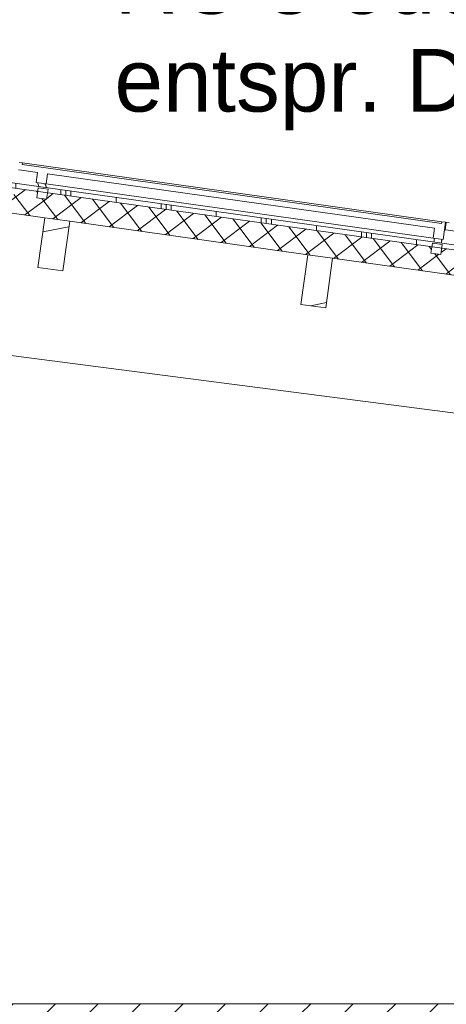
# Model space of a CAD drawing. Header units: metres. Extents: x -69 to 133, y -8 to 26.
# Tile 55 of 103: x -31.86 to -30.16, y 3.35 to 7.28. Entities that reach past the tile are written whole.
import ezdxf

# ---------------------------------------------------------------- set-up
doc = ezdxf.new("R2010")
doc.units = ezdxf.units.M
doc.header["$MEASUREMENT"] = 0
for name, color, linetype in [('20 Decke', 7, 'Continuous'), ('20 Träger', 7, 'Continuous'), ('30 Dachaufbau', 7, 'Continuous'), ('30 Dachkonstruktion massiv', 7, 'Continuous'), ('70 PV-Anlage', 7, 'Continuous'), ('90 Allgemein Beschriftung', 7, 'Continuous'), ('94 Genehmigungsplanung Bemaßung', 7, 'Continuous')]:
    doc.layers.add(name, color=color, linetype=linetype)
doc.styles.add('ERSTELLTER_STIL_2', font='arial.ttf')
doc.dimstyles.new('ERSTELLTER_STIL__2', dxfattribs={"dimtxt": 0.25, "dimasz": 0.19, "dimexe": 0.18, "dimexo": 0.1, "dimgap": 0, "dimtad": 1, "dimtih": 1, "dimtoh": 1, "dimzin": 0, "dimdsep": 46, "dimtxsty": 'ERSTELLTER_STIL_2', "dimblk": 'ARROWHEAD_6', "dimblk1": 'ARROWHEAD_6', "dimblk2": 'ARROWHEAD_6', "dimcen": 0.09, "dimclrd": 7, "dimclre": 7, "dimclrt": 7, "dimazin": 0, "dimtfac": 1, "dimtdec": 4, "dimtmove": 0, "dimatfit": 3, "dimfxl": 1, "dimtolj": 1, "dimtzin": 0, "dimarcsym": 0})

# ---------------------------------------------------------------- blocks, each defined once
blk = doc.blocks.new('*X4', base_point=(-33357.279, 0))
at = {"layer": '30 Dachkonstruktion massiv', "color": 98, "linetype": 'Continuous', "lineweight": 13, "true_color": 0x000100}
for p, q in [((-30.664, 6.1416), (-30.7005, 6.1338)), ((-30.6389, 6.147), (-30.664, 6.1416))]:
    blk.add_line(p, q, dxfattribs=at)
blk = doc.blocks.new('*X5', base_point=(-33357.279, 0))
at = {"layer": '30 Dachkonstruktion massiv', "color": 98, "linetype": 'Continuous', "lineweight": 13, "true_color": 0x000100}
blk.add_line((-31.6669, 6.4484), (-31.7706, 6.4294), dxfattribs=at)
blk = doc.blocks.new('*D32', base_point=(-33357.279, 0))
at = {"layer": '94 Genehmigungsplanung Bemaßung', "color": 7, "linetype": 'Continuous', "lineweight": 13}
for p, q in [((-36.0897, 8.4287), (-36.0897, 8.8037)), ((-28.1797, 8.4287), (-28.1797, 8.8037)), ((-35.9897, 8.7162), (-36.1897, 8.5162)), ((-28.2797, 8.5162), (-28.0797, 8.7162)), ((-36.0897, 8.6162), (-28.1797, 8.6162)), ((-28.1797, 8.6162), (-28.0297, 8.6162))]:
    blk.add_line(p, q, dxfattribs=at)
at = {"layer": '94 Genehmigungsplanung Bemaßung', "color": 7, "lineweight": 13, "insert": (-32.4683, 8.6662), "char_height": 0.25, "attachment_point": 7, "style": 'ERSTELLTER_STIL_2'}
blk.add_mtext('\\A1;{\\pql;\\fArial|b0|i0|c0|p0;\\W1.000000;7,91}', dxfattribs=at)
blk = doc.blocks.new('ARROWHEAD_6')
at = {"color": 0, "linetype": 'Continuous', "lineweight": 0}
for p, q in [((-0.5, -0.5), (0.5, 0.5)), ((0, 0), (-1, 0))]:
    blk.add_line(p, q, dxfattribs=at)
blk = doc.blocks.new('*D33', base_point=(-33357.279, 0))
at = {"layer": '94 Genehmigungsplanung Bemaßung', "color": 7, "linetype": 'Continuous', "lineweight": 13}
for p, q in [((-43.9997, 8.8745), (-43.9997, 9.2495)), ((-28.1797, 8.8745), (-28.1797, 9.2495)), ((-43.8997, 9.162), (-44.0997, 8.962)), ((-28.2797, 8.962), (-28.0797, 9.162)), ((-44.1497, 9.062), (-43.9997, 9.062)), ((-43.9997, 9.062), (-28.1797, 9.062)), ((-28.1797, 9.062), (-28.0297, 9.062))]:
    blk.add_line(p, q, dxfattribs=at)
at = {"layer": '94 Genehmigungsplanung Bemaßung', "color": 7, "lineweight": 13, "insert": (-36.5187, 9.112), "char_height": 0.25, "attachment_point": 7, "style": 'ERSTELLTER_STIL_2'}
blk.add_mtext('\\A1;{\\pql;\\fArial|b0|i0|c0|p0;\\W1.000000;15,82}', dxfattribs=at)

msp = doc.modelspace()

# ---------------------------------------------------------------- hatches: boundary and pattern name
at = {"layer": '20 Decke', "linetype": 'Continuous', "lineweight": 0, "true_color": 0x000000}
h = msp.add_hatch(dxfattribs=at)
h.set_pattern_fill('Beton__Stahlbeton_0002', color=18, style=0, pattern_type=2)
h.set_pattern_definition([(45, (-33357.27905, 0), (-0.1697056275, 0.1697056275), []), (45, (-33357.3639, 0.08485), (-0.1697056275, 0.1697056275), [0.18, -0.06])])
h.paths.add_polyline_path([(-43.8397, 3.35), (-43.8397, 3.1), (-28.4722, 3.1), (-28.4722, 3.35)])
at = {"layer": '30 Dachaufbau', "linetype": 'Continuous', "lineweight": 13, "true_color": 0x000100}
h = msp.add_hatch(dxfattribs=at)
h.set_pattern_fill('Metall__Zinkblech_0002', color=98, style=0, pattern_type=2)
h.set_pattern_definition([(90, (-33357.25905, 0), (-0.4, 0), []), (90, (-33357.27905, 0), (-0.4, 0), []), (90, (-33357.29905, 0), (-0.4, 0), []), (90, (-33357.07905, 1), (-0.2, 0), [])])
h.paths.add_polyline_path([(-36.0897, 7.1941), (-33.4952, 6.8295), (-33.4931, 6.8442), (-33.4535, 6.8386), (-33.4556, 6.8239), (-31.9212, 6.6083), (-31.9192, 6.623), (-31.8796, 6.6174), (-31.8816, 6.6027), (-31.7919, 6.5901), (-31.7899, 6.6048), (-31.7502, 6.5992), (-31.7523, 6.5846), (-30.218, 6.3689), (-30.2159, 6.3836), (-30.1763, 6.378), (-30.1784, 6.3633), (-30.0887, 6.3507), (-30.0866, 6.3654), (-30.047, 6.3598), (-30.049, 6.3452), (-28.5147, 6.1295), (-28.5126, 6.1442), (-28.473, 6.1386), (-28.4751, 6.124), (-27.6176, 6.0035), (-27.6148, 6.0233), (-36.0897, 7.2143)])
at = {"layer": '30 Dachaufbau', "linetype": 'Continuous', "lineweight": 18}
h = msp.add_hatch(dxfattribs=at)
h.set_pattern_fill('Dämmung__hart_1_0002', color=8, style=0, pattern_type=2)
h.set_pattern_definition([(37, (-33357.27905, 0), (-0.04814520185, 0.0638908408), []), (127, (-33357.27905, 0), (0.0638908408, 0.04814520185), [])])
h.paths.add_polyline_path([(-36.0897, 7.0931), (-27.6315, 5.9044), (-27.6176, 6.0035), (-28.4751, 6.124), (-28.4786, 6.099), (-28.5182, 6.1046), (-28.5147, 6.1295), (-30.049, 6.3452), (-30.0525, 6.3202), (-30.0922, 6.3258), (-30.0887, 6.3507), (-30.1784, 6.3633), (-30.1819, 6.3384), (-30.2215, 6.344), (-30.218, 6.3689), (-31.7523, 6.5846), (-31.7558, 6.5596), (-31.7954, 6.5652), (-31.7919, 6.5901), (-31.8816, 6.6027), (-31.8851, 6.5778), (-31.9247, 6.5833), (-31.9212, 6.6083), (-33.4556, 6.8239), (-33.4591, 6.799), (-33.4987, 6.8046), (-33.4952, 6.8295), (-36.0897, 7.1941)])

# ---------------------------------------------------------------- linework, layer by layer
at = {"layer": '20 Decke', "color": 7, "linetype": 'Continuous', "lineweight": 13}
msp.add_line((-28.4722, 3.35), (-34.7102, 3.35), dxfattribs=at)
at = {"layer": '20 Träger', "color": 7, "linetype": 'Continuous', "lineweight": 18}
msp.add_line((-34.7102, 6.2989), (-28.8397, 5.5396), dxfattribs=at)
at = {"layer": '30 Dachaufbau', "color": 7, "linetype": 'Continuous', "lineweight": 13}
for p, q in [((-36.0897, 7.2143), (-27.6148, 6.0233)), ((-36.0897, 7.1941), (-27.6176, 6.0035)), ((-32.7134, 6.6186), (-31.7628, 6.485)), ((-31.7628, 6.485), (-31.6637, 6.4711)), ((-31.6637, 6.4711), (-30.7131, 6.3375)), ((-30.7131, 6.3375), (-30.614, 6.3236)), ((-30.614, 6.3236), (-29.6634, 6.19))]:
    msp.add_line(p, q, dxfattribs=at)
at = {"layer": '30 Dachkonstruktion massiv', "color": 7, "linetype": 'Continuous', "lineweight": 13}
for p, q in [((-31.7628, 6.485), (-31.7906, 6.287)), ((-31.6637, 6.4711), (-31.6916, 6.2731)), ((-30.7131, 6.3375), (-30.7409, 6.1395)), ((-30.614, 6.3236), (-30.6419, 6.1255)), ((-31.7906, 6.287), (-31.6916, 6.2731)), ((-30.7409, 6.1395), (-30.6419, 6.1255))]:
    msp.add_line(p, q, dxfattribs=at)
at = {"layer": '70 PV-Anlage', "color": 7, "linetype": 'Continuous', "lineweight": 13}
for p, q in [((-31.8636, 6.706), (-31.8522, 6.7044)), ((-31.8635, 6.706), (-31.8634, 6.706)), ((-31.8634, 6.706), (-31.852, 6.7044)), ((-31.8634, 6.706), (-31.8633, 6.706)), ((-31.8633, 6.706), (-31.8519, 6.7044)), ((-31.8633, 6.706), (-31.8632, 6.706)), ((-31.8632, 6.706), (-31.8518, 6.7044)), ((-31.8632, 6.706), (-31.8631, 6.706)), ((-31.8631, 6.706), (-31.8517, 6.7044)), ((-31.8631, 6.706), (-31.863, 6.706)), ((-31.863, 6.706), (-31.8516, 6.7044)), ((-31.8532, 6.697), (-31.8521, 6.7044)), ((-31.8522, 6.7044), (-31.8532, 6.697)), ((-30.1796, 6.4619), (-31.8532, 6.6971)), ((-31.8532, 6.697), (-31.8532, 6.697)), ((-31.8532, 6.697), (-30.1797, 6.4618)), ((-31.8521, 6.7044), (-31.8522, 6.7044)), ((-30.1786, 6.4692), (-31.8521, 6.7044)), ((-31.852, 6.7044), (-31.8521, 6.7044)), ((-30.1785, 6.4692), (-31.852, 6.7044)), ((-31.8519, 6.7044), (-31.852, 6.7044)), ((-30.1783, 6.4692), (-31.8519, 6.7044)), ((-31.8518, 6.7044), (-31.8519, 6.7044)), ((-30.1782, 6.4692), (-31.8518, 6.7044)), ((-31.8517, 6.7044), (-31.8518, 6.7044)), ((-30.1781, 6.4692), (-31.8517, 6.7044)), ((-31.8516, 6.7044), (-31.8517, 6.7044)), ((-30.178, 6.4692), (-31.8516, 6.7044)), ((-31.7137, 6.6775), (-31.7137, 6.6775)), ((-31.792, 6.6657), (-31.7975, 6.6261)), ((-31.7579, 6.6205), (-31.7523, 6.6601)), ((-31.7524, 6.6601), (-31.7579, 6.6205)), ((-31.7524, 6.6601), (-30.2075, 6.443)), ((-31.5742, 6.6579), (-31.5743, 6.6579)), ((-31.4348, 6.6383), (-31.4348, 6.6383)), ((-31.7975, 6.6261), (-31.7579, 6.6205)), ((-31.7899, 6.6048), (-31.7954, 6.5652)), ((-31.7871, 6.6096), (-31.7928, 6.6254)), ((-31.7899, 6.6048), (-31.7502, 6.5992)), ((-31.7626, 6.6212), (-31.7569, 6.6054)), ((-31.7625, 6.6211), (-31.7568, 6.6054)), ((-31.7624, 6.6211), (-31.7567, 6.6054)), ((-31.7623, 6.6211), (-31.7566, 6.6053)), ((-31.7621, 6.6211), (-31.7564, 6.6053)), ((-31.762, 6.6211), (-31.7563, 6.6053)), ((-30.2131, 6.4034), (-31.7579, 6.6205)), ((-31.7579, 6.6205), (-31.7579, 6.6205)), ((-31.7569, 6.6054), (-31.7569, 6.6054)), ((-31.7569, 6.6054), (-31.7569, 6.6054)), ((-31.7569, 6.6054), (-31.7569, 6.6054)), ((-31.7568, 6.6054), (-31.7568, 6.6054)), ((-31.7568, 6.6054), (-31.7568, 6.6054)), ((-31.7568, 6.6054), (-31.7568, 6.6054)), ((-31.7567, 6.6054), (-31.7567, 6.6054)), ((-31.7567, 6.6054), (-31.7567, 6.6054)), ((-31.7567, 6.6054), (-31.7567, 6.6054)), ((-31.7566, 6.6053), (-31.7566, 6.6053)), ((-31.7566, 6.6053), (-31.7566, 6.6053)), ((-31.7566, 6.6053), (-31.7566, 6.6053)), ((-31.7564, 6.6053), (-31.7564, 6.6053)), ((-31.7564, 6.6053), (-31.7564, 6.6053)), ((-31.7564, 6.6053), (-31.7564, 6.6053)), ((-31.7563, 6.6053), (-31.7563, 6.6053)), ((-31.7502, 6.5992), (-31.7558, 6.5596)), ((-31.2953, 6.6187), (-31.2953, 6.6187)), ((-31.1558, 6.5991), (-31.1559, 6.5991)), ((-31.7954, 6.5652), (-31.7558, 6.5596)), ((-31.0164, 6.5795), (-31.0164, 6.5795)), ((-30.8769, 6.5599), (-30.877, 6.5599)), ((-30.7374, 6.5403), (-30.7375, 6.5403)), ((-30.598, 6.5207), (-30.598, 6.5207)), ((-30.4585, 6.5011), (-30.4586, 6.5011)), ((-30.3191, 6.4815), (-30.3191, 6.4815)), ((-30.2075, 6.443), (-30.2131, 6.4034)), ((-30.1786, 6.4692), (-30.1797, 6.4618)), ((-30.1786, 6.4692), (-30.1786, 6.4692)), ((-30.1786, 6.4692), (-30.1785, 6.4692)), ((-30.1786, 6.4692), (-30.1638, 6.4671)), ((-30.1785, 6.4692), (-30.1636, 6.4671)), ((-30.1785, 6.4692), (-30.1783, 6.4692)), ((-30.1783, 6.4692), (-30.1635, 6.4671)), ((-30.1783, 6.4692), (-30.1782, 6.4692)), ((-30.1782, 6.4692), (-30.1634, 6.4671)), ((-30.1782, 6.4692), (-30.1781, 6.4692)), ((-30.1781, 6.4692), (-30.1633, 6.4671)), ((-30.1781, 6.4692), (-30.178, 6.4692)), ((-30.178, 6.4692), (-30.1632, 6.4671)), ((-30.1679, 6.4374), (-30.1637, 6.4671)), ((-30.1678, 6.4374), (-30.1636, 6.4671)), ((-30.1677, 6.4374), (-30.1635, 6.4671)), ((-30.1676, 6.4374), (-30.1634, 6.4671)), ((-30.1674, 6.4374), (-30.1633, 6.4671)), ((-30.1673, 6.4374), (-30.1632, 6.4671)), ((-30.1603, 6.4667), (-30.1645, 6.4369)), ((-30.1637, 6.4671), (-30.1638, 6.4671)), ((-30.1636, 6.4671), (-30.1637, 6.4671)), ((-30.1635, 6.4671), (-30.1636, 6.4671)), ((-30.1634, 6.4671), (-30.1635, 6.4671)), ((-30.1633, 6.4671), (-30.1634, 6.4671)), ((-30.1632, 6.4671), (-30.1633, 6.4671)), ((-30.1603, 6.4667), (-30.1602, 6.4667)), ((-30.1603, 6.4667), (-30.1489, 6.4651)), ((-30.2131, 6.4034), (-30.1735, 6.3978)), ((-30.2102, 6.388), (-30.2081, 6.4027)), ((-30.1734, 6.3978), (-30.1679, 6.4374)), ((-30.1733, 6.3978), (-30.1678, 6.4374)), ((-30.1732, 6.3978), (-30.1677, 6.4374)), ((-30.1731, 6.3978), (-30.1676, 6.4374)), ((-30.173, 6.3978), (-30.1674, 6.4374)), ((-30.1729, 6.3978), (-30.1673, 6.4374)), ((-30.1679, 6.4374), (-30.1679, 6.4374)), ((-30.1678, 6.4374), (-30.1679, 6.4374)), ((-30.1677, 6.4374), (-30.1678, 6.4374)), ((-30.1676, 6.4374), (-30.1677, 6.4374)), ((-30.1674, 6.4374), (-30.1676, 6.4374)), ((-30.1673, 6.4374), (-30.1674, 6.4374)), ((-30.2159, 6.3836), (-30.2215, 6.344)), ((-30.2159, 6.3836), (-30.1763, 6.378)), ((-30.1763, 6.378), (-30.1819, 6.3384)), ((-30.1784, 6.3985), (-30.1805, 6.3838)), ((-30.1805, 6.3838), (-30.1805, 6.3838)), ((-30.1805, 6.3838), (-30.1805, 6.3838)), ((-30.1805, 6.3838), (-30.1805, 6.3838)), ((-30.1783, 6.3985), (-30.1804, 6.3838)), ((-30.1804, 6.3838), (-30.1804, 6.3838)), ((-30.1804, 6.3838), (-30.1804, 6.3838)), ((-30.1804, 6.3838), (-30.1804, 6.3838)), ((-30.1782, 6.3985), (-30.1803, 6.3838)), ((-30.1803, 6.3838), (-30.1803, 6.3838)), ((-30.1802, 6.3838), (-30.1802, 6.3838)), ((-30.1802, 6.3838), (-30.1802, 6.3838)), ((-30.1781, 6.3985), (-30.1801, 6.3838)), ((-30.1801, 6.3838), (-30.1801, 6.3838)), ((-30.1801, 6.3838), (-30.1801, 6.3838)), ((-30.1801, 6.3838), (-30.1801, 6.3838)), ((-30.178, 6.3984), (-30.18, 6.3838)), ((-30.18, 6.3838), (-30.18, 6.3838)), ((-30.18, 6.3838), (-30.18, 6.3838)), ((-30.18, 6.3838), (-30.18, 6.3838)), ((-30.1779, 6.3984), (-30.1799, 6.3838)), ((-30.1799, 6.3838), (-30.1799, 6.3838)), ((-30.1734, 6.3978), (-30.1735, 6.3978)), ((-30.1733, 6.3978), (-30.1734, 6.3978)), ((-30.1732, 6.3978), (-30.1733, 6.3978)), ((-30.1731, 6.3978), (-30.1732, 6.3978)), ((-30.173, 6.3978), (-30.1731, 6.3978)), ((-30.1729, 6.3978), (-30.173, 6.3978)), ((-30.2215, 6.344), (-30.1819, 6.3384))]:
    msp.add_line(p, q, dxfattribs=at)
at = {"layer": '70 PV-Anlage', "color": 7, "linetype": 'Continuous', "lineweight": 13, "flags": 128}
for points in [[(-31.8677, 6.6763), (-31.8563, 6.6747), (-31.792, 6.6657)], [(-30.1638, 6.4671), (-30.1679, 6.4374), (-30.1735, 6.3978)], [(-30.1645, 6.4369), (-30.1531, 6.4353), (-30.0887, 6.4263)]]:
    msp.add_lwpolyline(points, dxfattribs=at)

# ---------------------------------------------------------------- block references
at = {"layer": '30 Dachkonstruktion massiv', "lineweight": 0}
for name in ['*X5', '*X4']:
    msp.add_blockref(name, (-33357.279, 0), dxfattribs=at)

# ---------------------------------------------------------------- texts
at = {"layer": '90 Allgemein Beschriftung', "color": 7, "linetype": 'Continuous', "lineweight": 13, "insert": (-31.4853, 7.9386), "char_height": 0.25, "attachment_point": 1, "line_spacing_factor": 0.935712, "style": 'ERSTELLTER_STIL_2'}
msp.add_mtext('\\A1;{\\pql;\\fArial|b0|i0|c0|p0;\\W1.000000;Metalldach beschichtet gem. \\P\\pql;\\fArial|b0|i0|c0|p0;\\W1.000000;RC 3 oder RC 4 \\P\\pql;\\fArial|b0|i0|c0|p0;\\W1.000000;entspr. DIN 10169:2010-2}', dxfattribs=at)

# ---------------------------------------------------------------- dimensions: what is measured, and where the dimension line sits
at = {"layer": '94 Genehmigungsplanung Bemaßung', "color": 7, "linetype": 'Continuous', "lineweight": 13}
for base, p1, picture, middle in [((-28.1797, 9.062), (-43.9997, 2.63), '*D33', (-36.0999, 9.237)), ((-28.1797, 8.6162), (-36.0897, 7.2143), '*D32', (-32.1447, 8.7912))]:
    dim = msp.add_linear_dim(base=base, p1=p1, p2=(-28.1797, -0.37), dimstyle='ERSTELLTER_STIL__2', dxfattribs=at)
    dim.commit()
    dim.dimension.update_dxf_attribs({"geometry": picture, "text_midpoint": middle, "dimtype": 160})

doc.saveas('drawing.dxf')
